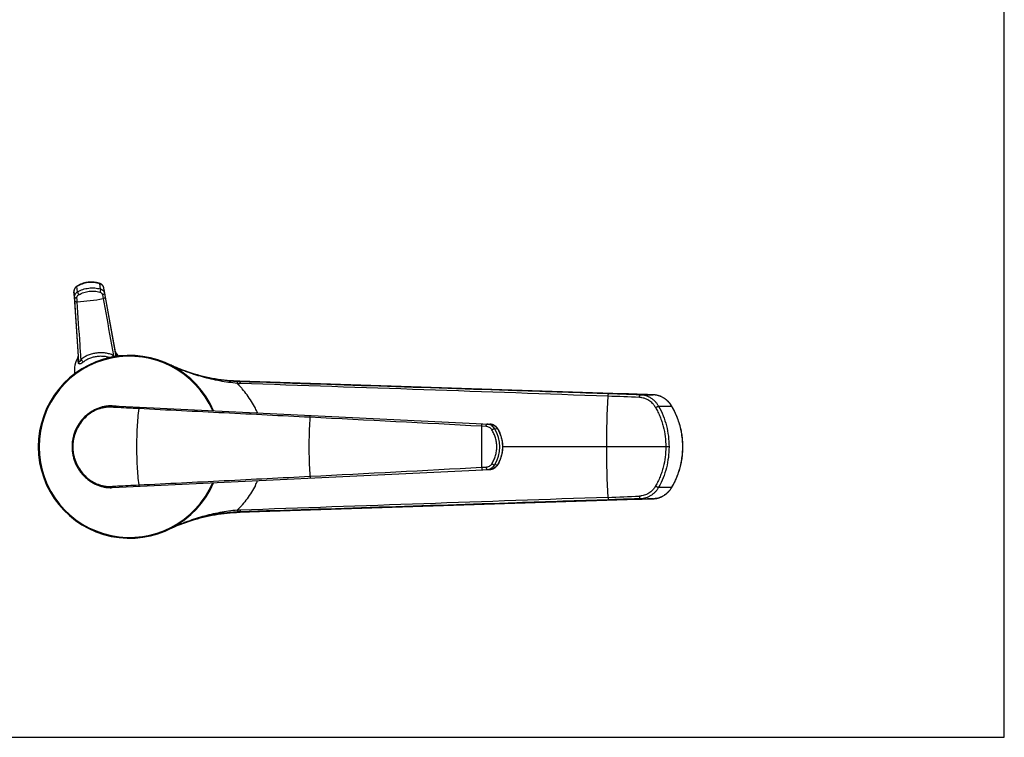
# Model space of a CAD drawing. Header units: millimetres. Extents: x 0 to 559, y 0 to 432.
# Tile 7 of 8: x 262 to 559, y 0 to 216. Entities that reach past the tile are written whole.
import ezdxf

# ---------------------------------------------------------------- set-up
doc = ezdxf.new("R2010")
doc.units = ezdxf.units.MM
doc.header["$LTSCALE"] = 30.734
doc.layers.get('0').update_dxf_attribs({"linetype": 'CONTINUOUS'})

msp = doc.modelspace()

# ---------------------------------------------------------------- linework, layer by layer
at = {"color": 7, "linetype": 'CONTINUOUS'}
for p, q in [((558.8, 0), (558.8, 431.8)), ((278.73, 134.04), (280.04, 114.61)), ((287.96, 134.04), (287.76, 135.15)), ((291.2, 115.98), (287.96, 134.04)), ((280.04, 114.61), (280.04, 114.61)), ((307.27, 112.25), (307.32, 112.23)), ((308.13, 111.85), (307.3, 112.24)), ((307.53, 112.13), (307.32, 112.23)), ((307.36, 112.21), (307.34, 112.22)), ((307.72, 112.04), (307.53, 112.13)), ((328.48, 107.11), (443.96, 103.35)), ((290.2, 99.69), (403.94, 94.21)), ((291.49, 99.63), (290.2, 99.69)), ((313.31, 98.58), (313.29, 98.58)), ((313.29, 98.58), (313.29, 98.58)), ((313.32, 98.58), (313.31, 98.58)), ((313.33, 98.58), (313.32, 98.58)), ((313.33, 98.58), (313.32, 98.58)), ((313.32, 98.58), (313.32, 98.58)), ((313.33, 98.58), (313.33, 98.58)), ((313.33, 98.58), (313.33, 98.58)), ((403.04, 94.26), (403.94, 94.21)), ((290.2, 75.11), (403.94, 80.59)), ((406.23, 81.9), (406.27, 81.97)), ((313.29, 76.23), (313.29, 76.23)), ((313.29, 76.23), (313.31, 76.23)), ((313.31, 76.23), (313.32, 76.23)), ((313.33, 76.23), (313.32, 76.23)), ((313.32, 76.23), (313.32, 76.23)), ((313.32, 76.23), (313.33, 76.23)), ((313.33, 76.23), (313.33, 76.23)), ((313.33, 76.23), (313.33, 76.23)), ((328.48, 67.69), (445.3, 71.5)), ((445.3, 71.5), (448.22, 71.6)), ((307.27, 62.56), (307.3, 62.57)), ((307.34, 62.59), (307.32, 62.58)), ((307.36, 62.6), (307.34, 62.59)), ((0, 0), (558.8, 0))]:
    msp.add_line(p, q, dxfattribs=at)
at = {"color": 9, "linetype": 'CONTINUOUS'}
for p, q in [((286.72, 134.88), (286.53, 136.45)), ((278.73, 134.03), (278.73, 134.04)), ((278.92, 132.49), (278.73, 134.03)), ((279.81, 134.04), (279.62, 135.6)), ((287.76, 135.14), (287.76, 135.15)), ((287.95, 133.59), (287.76, 135.14)), ((287.96, 134.04), (287.96, 134.05)), ((287.96, 134.04), (287.96, 134.05)), ((291.2, 115.99), (287.96, 134.04)), ((278.81, 132.91), (278.81, 132.93)), ((278.81, 132.93), (278.81, 132.91)), ((278.81, 132.91), (280.04, 114.62)), ((280.22, 113.11), (279, 131.35)), ((288.15, 132.47), (291.36, 114.59)), ((291.2, 115.98), (291.2, 115.99)), ((291.2, 115.99), (291.2, 115.98)), ((291.2, 115.99), (291.2, 115.98)), ((280.04, 114.62), (280.04, 114.61)), ((280.04, 114.61), (280.04, 114.62)), ((280.04, 114.62), (280.04, 114.61)), ((307.3, 112.24), (307.33, 112.22)), ((307.33, 112.22), (307.34, 112.22)), ((307.36, 112.21), (307.34, 112.22)), ((307.34, 112.22), (307.36, 112.21)), ((328.48, 107.11), (328.49, 107.11)), ((443.95, 103.35), (328.66, 107.11)), ((443.95, 103.35), (443.96, 103.35)), ((443.96, 103.35), (443.95, 103.35)), ((449.2, 103.05), (453.08, 103.05)), ((453.08, 103.05), (453.09, 103.05)), ((453.09, 103.05), (453.08, 103.05)), ((453.1, 103.05), (453.09, 103.05)), ((454.74, 99.6), (458.66, 99.6)), ((402.81, 93.5), (401.46, 93.58)), ((404.13, 94.2), (404.14, 94.2)), ((405.32, 92.91), (406.22, 92.85)), ((457.87, 87.4), (407.82, 87.4)), ((461.96, 87.4), (462.02, 87.4)), ((401.46, 81.23), (402.81, 81.3)), ((406.22, 81.96), (405.32, 81.9)), ((454.74, 75.21), (458.66, 75.21)), ((443.95, 71.46), (328.66, 67.7)), ((443.95, 71.46), (443.96, 71.46)), ((443.96, 71.46), (443.95, 71.46)), ((449.2, 71.76), (453.08, 71.76)), ((453.08, 71.76), (453.09, 71.76)), ((453.09, 71.76), (453.08, 71.76)), ((453.1, 71.76), (453.09, 71.76)), ((328.48, 67.69), (328.49, 67.69)), ((307.3, 62.57), (307.33, 62.58)), ((307.33, 62.58), (307.34, 62.59)), ((307.34, 62.59), (307.36, 62.6)), ((307.36, 62.6), (307.34, 62.59))]:
    msp.add_line(p, q, dxfattribs=at)
at = {"color": 7, "linetype": 'CONTINUOUS'}
for points in [[(286.49, 136.55), (286.31, 136.61), (286.11, 136.67), (285.91, 136.72), (285.7, 136.77), (285.5, 136.81), (285.29, 136.85), (285.08, 136.88), (284.87, 136.91), (284.66, 136.93), (284.45, 136.95), (284.24, 136.96), (284.02, 136.96), (283.81, 136.96), (283.6, 136.95), (283.39, 136.94), (283.18, 136.92), (282.97, 136.9), (282.76, 136.87), (282.55, 136.84), (282.34, 136.8), (282.13, 136.75), (281.92, 136.7), (281.72, 136.65), (281.52, 136.59), (281.32, 136.52), (281.12, 136.45), (280.92, 136.37), (280.72, 136.29), (280.53, 136.2), (280.34, 136.11), (280.16, 136.01), (279.97, 135.91), (279.79, 135.81), (279.63, 135.71)], [(287.76, 135.15), (287.75, 135.2), (287.74, 135.26), (287.72, 135.33), (287.7, 135.39), (287.68, 135.46), (287.65, 135.52), (287.62, 135.59), (287.59, 135.65), (287.55, 135.71), (287.52, 135.77), (287.48, 135.83), (287.44, 135.88), (287.39, 135.94), (287.34, 135.99), (287.29, 136.05), (287.24, 136.1), (287.19, 136.15), (287.13, 136.2), (287.07, 136.24), (287.01, 136.29), (286.95, 136.33), (286.89, 136.37), (286.82, 136.4), (286.75, 136.44), (286.68, 136.47), (286.61, 136.5), (286.54, 136.53), (286.49, 136.55)], [(279.63, 135.71), (279.59, 135.68), (279.52, 135.63), (279.46, 135.59), (279.4, 135.54), (279.34, 135.49), (279.29, 135.44), (279.24, 135.38), (279.19, 135.33), (279.14, 135.27), (279.09, 135.21), (279.05, 135.15), (279.01, 135.09), (278.97, 135.03), (278.94, 134.96), (278.9, 134.9), (278.87, 134.83), (278.85, 134.77), (278.82, 134.7), (278.8, 134.64), (278.78, 134.57), (278.77, 134.5), (278.75, 134.43), (278.74, 134.36), (278.74, 134.3), (278.73, 134.23), (278.73, 134.16), (278.73, 134.09), (278.73, 134.04)], [(291.3, 115.72), (291.3, 115.72), (291.29, 115.72), (291.29, 115.72), (291.29, 115.73), (291.29, 115.73), (291.28, 115.74), (291.28, 115.75), (291.27, 115.76), (291.27, 115.77), (291.26, 115.78), (291.26, 115.79), (291.25, 115.81), (291.24, 115.82), (291.24, 115.84), (291.23, 115.86), (291.22, 115.88), (291.22, 115.9), (291.21, 115.93), (291.2, 115.95), (291.2, 115.98)], [(291.3, 115.72), (291.3, 115.72), (291.3, 115.72)], [(280.04, 114.61), (280.04, 114.58), (280.04, 114.56), (280.04, 114.54), (280.04, 114.51), (280.04, 114.49), (280.03, 114.47), (280.03, 114.45), (280.03, 114.43), (280.03, 114.42), (280.02, 114.4), (280.02, 114.39), (280.02, 114.38), (280.02, 114.37), (280.01, 114.36), (280.01, 114.35), (280.01, 114.34), (280.01, 114.34), (280.01, 114.33), (280.01, 114.33), (280, 114.33), (280, 114.33)], [(328.48, 107.11), (327.64, 107.15), (326.72, 107.2), (325.81, 107.27), (324.89, 107.35), (323.98, 107.45), (323.07, 107.56), (322.16, 107.69), (321.26, 107.84), (320.35, 108), (319.45, 108.18), (318.56, 108.37), (317.66, 108.58), (316.77, 108.8), (315.88, 109.04), (315, 109.29), (314.12, 109.56), (313.25, 109.85), (312.38, 110.14), (311.52, 110.46), (310.67, 110.78), (309.81, 111.13), (308.97, 111.48), (308.13, 111.85)], [(448.22, 103.21), (446.72, 103.26), (443.96, 103.35)], [(453.09, 103.05), (451.41, 103.1), (448.22, 103.21)], [(458.72, 99.6), (458.63, 99.75), (458.53, 99.92), (458.42, 100.08), (458.31, 100.24), (458.19, 100.39), (458.07, 100.55), (457.94, 100.7), (457.81, 100.85), (457.67, 100.99), (457.54, 101.13), (457.39, 101.26), (457.25, 101.39), (457.1, 101.52), (456.95, 101.64), (456.79, 101.76), (456.64, 101.87), (456.48, 101.98), (456.31, 102.08), (456.15, 102.18), (455.98, 102.27), (455.81, 102.36), (455.64, 102.44), (455.46, 102.52), (455.28, 102.59), (455.1, 102.66), (454.92, 102.72), (454.74, 102.78), (454.56, 102.83), (454.37, 102.88), (454.18, 102.92), (454, 102.95), (453.81, 102.98), (453.62, 103.01), (453.44, 103.03), (453.25, 103.04), (453.09, 103.05)], [(290.2, 99.69), (289.95, 99.7), (289.68, 99.7), (289.41, 99.7), (289.14, 99.69), (288.87, 99.67), (288.6, 99.64), (288.33, 99.61), (288.06, 99.56), (287.79, 99.51), (287.52, 99.46), (287.25, 99.39), (286.99, 99.32), (286.72, 99.25), (286.45, 99.16), (286.19, 99.07), (285.93, 98.97), (285.67, 98.87), (285.41, 98.75), (285.15, 98.63), (284.9, 98.51), (284.64, 98.37), (284.39, 98.23), (284.14, 98.09), (283.9, 97.94), (283.66, 97.78), (283.42, 97.61), (283.18, 97.44), (282.95, 97.26), (282.72, 97.07), (282.49, 96.88), (282.27, 96.69), (282.05, 96.48), (281.83, 96.27), (281.62, 96.06), (281.42, 95.84), (281.22, 95.61), (281.02, 95.38), (280.83, 95.14), (280.65, 94.9), (280.47, 94.66), (280.29, 94.41), (280.13, 94.15), (279.97, 93.89), (279.81, 93.63), (279.66, 93.36), (279.52, 93.09), (279.38, 92.82), (279.25, 92.54), (279.13, 92.26), (279.02, 91.97), (278.91, 91.69), (278.81, 91.4), (278.72, 91.11), (278.63, 90.82), (278.55, 90.52), (278.48, 90.23), (278.41, 89.93), (278.36, 89.63), (278.31, 89.33), (278.27, 89.05)], [(462.02, 87.4), (462.01, 87.87), (462, 88.36), (461.97, 88.85), (461.94, 89.34), (461.89, 89.82), (461.84, 90.31), (461.77, 90.8), (461.7, 91.28), (461.62, 91.77), (461.52, 92.25), (461.42, 92.73), (461.3, 93.21), (461.18, 93.69), (461.05, 94.17), (460.91, 94.64), (460.75, 95.11), (460.59, 95.58), (460.42, 96.04), (460.24, 96.5), (460.05, 96.96), (459.85, 97.41), (459.64, 97.86), (459.42, 98.31), (459.19, 98.75), (458.96, 99.19), (458.72, 99.6)], [(406.27, 92.84), (406.22, 92.9), (406.17, 92.99), (406.1, 93.07), (406.04, 93.15), (405.97, 93.23), (405.9, 93.31), (405.83, 93.38), (405.76, 93.45), (405.68, 93.52), (405.6, 93.58), (405.52, 93.65), (405.44, 93.71), (405.35, 93.76), (405.26, 93.82), (405.17, 93.87), (405.08, 93.91), (404.99, 93.96), (404.9, 94), (404.8, 94.03), (404.71, 94.07), (404.61, 94.1), (404.51, 94.13), (404.42, 94.15), (404.32, 94.17), (404.22, 94.18), (404.12, 94.2), (404.02, 94.21), (403.94, 94.21)], [(406.27, 81.97), (406.39, 82.18), (406.52, 82.4), (406.65, 82.63), (406.77, 82.86), (406.88, 83.1), (406.99, 83.33), (407.09, 83.57), (407.18, 83.82), (407.27, 84.06), (407.35, 84.31), (407.43, 84.56), (407.49, 84.81), (407.56, 85.07), (407.61, 85.32), (407.66, 85.58), (407.71, 85.84), (407.74, 86.1), (407.77, 86.36), (407.79, 86.62), (407.81, 86.88), (407.82, 87.14), (407.82, 87.4), (407.82, 87.67), (407.81, 87.93), (407.79, 88.19), (407.77, 88.45), (407.74, 88.71), (407.7, 88.97), (407.66, 89.23), (407.61, 89.49), (407.56, 89.74), (407.49, 89.99), (407.42, 90.25), (407.35, 90.5), (407.27, 90.75), (407.18, 90.99), (407.09, 91.23), (406.98, 91.47), (406.88, 91.71), (406.77, 91.95), (406.65, 92.18), (406.52, 92.41), (406.39, 92.63), (406.27, 92.84)], [(278.27, 89.05), (278.24, 88.79), (278.21, 88.52), (278.19, 88.24), (278.17, 87.96), (278.17, 87.68), (278.16, 87.4), (278.17, 87.13), (278.17, 86.85), (278.19, 86.57), (278.21, 86.29), (278.24, 86.02), (278.27, 85.76)], [(458.72, 75.2), (458.96, 75.62), (459.19, 76.05), (459.42, 76.5), (459.64, 76.94), (459.85, 77.39), (460.05, 77.85), (460.24, 78.3), (460.42, 78.76), (460.59, 79.23), (460.75, 79.7), (460.91, 80.17), (461.05, 80.64), (461.18, 81.12), (461.3, 81.59), (461.42, 82.07), (461.52, 82.56), (461.62, 83.04), (461.7, 83.52), (461.77, 84.01), (461.84, 84.5), (461.89, 84.98), (461.94, 85.47), (461.97, 85.96), (462, 86.45), (462.01, 86.94), (462.02, 87.4)], [(278.27, 85.76), (278.31, 85.48), (278.36, 85.18), (278.41, 84.88), (278.48, 84.58), (278.55, 84.29), (278.63, 83.99), (278.72, 83.7), (278.81, 83.41), (278.91, 83.12), (279.02, 82.83), (279.13, 82.55), (279.25, 82.27), (279.38, 81.99), (279.52, 81.72), (279.66, 81.45), (279.81, 81.18), (279.96, 80.92), (280.13, 80.66), (280.29, 80.4), (280.47, 80.15), (280.65, 79.91), (280.83, 79.66), (281.02, 79.43), (281.22, 79.2), (281.42, 78.97), (281.62, 78.75), (281.83, 78.54), (282.05, 78.33), (282.26, 78.12), (282.49, 77.93), (282.71, 77.73), (282.94, 77.55), (283.18, 77.37), (283.41, 77.2), (283.65, 77.03), (283.9, 76.87), (284.14, 76.72), (284.39, 76.57), (284.64, 76.43), (284.89, 76.3), (285.15, 76.17), (285.41, 76.05), (285.67, 75.94), (285.93, 75.84), (286.19, 75.74), (286.45, 75.65), (286.72, 75.56), (286.98, 75.48), (287.25, 75.41), (287.52, 75.35), (287.79, 75.29), (288.06, 75.24), (288.33, 75.2), (288.6, 75.17), (288.87, 75.14), (289.14, 75.12), (289.41, 75.11), (289.68, 75.1), (289.95, 75.1), (290.2, 75.11)], [(403.94, 80.59), (404.02, 80.6), (404.12, 80.61), (404.22, 80.62), (404.32, 80.64), (404.42, 80.66), (404.52, 80.68), (404.61, 80.71), (404.71, 80.74), (404.81, 80.77), (404.9, 80.81), (404.99, 80.85), (405.09, 80.89), (405.18, 80.94), (405.26, 80.99), (405.35, 81.05), (405.44, 81.1), (405.52, 81.16), (405.6, 81.22), (405.68, 81.29), (405.76, 81.36), (405.83, 81.43), (405.9, 81.5), (405.97, 81.58), (406.04, 81.66), (406.11, 81.74), (406.17, 81.82), (406.23, 81.9)], [(453.09, 71.76), (453.25, 71.77), (453.44, 71.78), (453.62, 71.8), (453.81, 71.82), (454, 71.85), (454.18, 71.89), (454.37, 71.93), (454.56, 71.98), (454.74, 72.03), (454.92, 72.09), (455.1, 72.15), (455.28, 72.22), (455.46, 72.29), (455.64, 72.37), (455.81, 72.45), (455.98, 72.54), (456.15, 72.63), (456.31, 72.73), (456.48, 72.83), (456.64, 72.94), (456.79, 73.05), (456.95, 73.17), (457.1, 73.29), (457.25, 73.41), (457.39, 73.54), (457.54, 73.68), (457.67, 73.82), (457.81, 73.96), (457.94, 74.11), (458.07, 74.26), (458.19, 74.41), (458.31, 74.57), (458.42, 74.73), (458.53, 74.89), (458.63, 75.06), (458.72, 75.2)], [(448.22, 71.6), (449.78, 71.65), (453.09, 71.76)], [(307.32, 62.58), (308.15, 62.96), (308.98, 63.33), (309.83, 63.69), (310.68, 64.03), (311.54, 64.36), (312.4, 64.67), (313.26, 64.97), (314.14, 65.25), (315.01, 65.52), (315.89, 65.77), (316.78, 66.01), (317.67, 66.23), (318.56, 66.44), (319.46, 66.63), (320.36, 66.81), (321.26, 66.97), (322.17, 67.11), (323.08, 67.24), (323.99, 67.36), (324.9, 67.46), (325.81, 67.54), (326.73, 67.61), (327.64, 67.66), (328.48, 67.69)]]:
    msp.add_lwpolyline(points, dxfattribs=at)
at = {"color": 9, "linetype": 'CONTINUOUS'}
for centre, radius, start, end in [((280.17, 134.13), 1.44, 183.3267, 183.7967), ((286.35, 134.89), 1.44, 10.2034, 10.6737), ((275.38, 198.68), 67.8, 273.6631, 280.3369), ((292.14, 116.15), 0.954, 189.7953, 204.9894), ((292.14, 116.15), 0.96, 204.9831, 207.5268), ((289.49, 114.09), 2.44, 42.2244, 42.9149), ((292.15, 116.15), 0.969, 207.5417, 225.2451), ((295.49, 87.4), 27.37, 23.2918, 336.7085), ((295.49, 87.4), 27.26, 23.4088, 336.5914), ((279.07, 114.55), 0.969, 328.7549, 346.4583), ((282.11, 113.21), 2.4, 151.0779, 151.7828), ((279.09, 114.54), 0.955, 346.8887, 4.2021), ((279.08, 114.55), 0.961, 346.4737, 346.8985), ((330.23, 160.65), 53.57, 244.7264, 268.1329), ((330.7, 161.06), 54.11, 267.2736, 268.1267), ((330.23, 160.65), 53.56, 268.1324, 268.3166), ((327.44, 75.24), 31.88, 87.8182, 88.1101), ((310.39, 68.38), 42.82, 64.3332, 64.7462), ((330.57, 161.15), 54.72, 267.1824, 268.0398), ((677.14, 87.44), 238.14, 176.3457, 180.0088), ((405.76, -860.29), 963.5, 87.43035, 87.99379), ((452.88, 96.87), 6.18, 86.3829, 87.9706), ((452.88, 96.84), 6.21, 86.1746, 86.3835), ((308.85, 86.43), 27.54, 23.8864, 27.2002), ((-783.06, -22070.49), 22195.7, 86.940836, 87.074434), ((4526.34, 87.4), 4124.88, 179.91426, 180.08574), ((403.81, 91.45), 2.77, 85.3962, 87.2404), ((403.81, 91.44), 2.77, 84.6375, 85.3964), ((403.81, 91.44), 2.77, 83.2222, 84.6375), ((396.72, 87.4), 10.21, 327.3741, 32.6259), ((397.75, 87.53), 10, 31.9174, 32.1114), ((291.14, 87.4), 12.72, 172.766, 187.234), ((677.14, 87.37), 238.14, 179.9912, 183.6543), ((-783.05, 22245.08), 22195.47, 272.925566, 273.059164), ((403.81, 83.36), 2.77, 272.7597, 274.6241), ((403.81, 83.36), 2.77, 274.6239, 275.3569), ((403.81, 83.36), 2.77, 275.3569, 276.8184), ((397.75, 87.27), 10, 327.8886, 328.0825), ((308.85, 88.38), 27.54, 332.7999, 336.1137), ((405.76, 1035.1), 963.5, 272.00621, 272.56965), ((452.88, 77.94), 6.18, 272.0294, 273.6171), ((452.88, 77.96), 6.21, 273.6165, 273.8254), ((330.57, 13.66), 54.72, 91.9602, 92.8176), ((330.23, 14.16), 53.57, 91.8671, 115.2736), ((330.7, 13.75), 54.11, 91.8733, 92.7264), ((330.23, 14.16), 53.56, 91.6834, 91.8676), ((327.44, 99.56), 31.88, 271.8899, 272.1818), ((310.39, 106.42), 42.82, 295.2538, 295.6668)]:
    msp.add_arc(centre, radius, start, end, dxfattribs=at)
at = {"color": 7, "linetype": 'CONTINUOUS'}
for centre, radius, start, end in [((286.21, 110.45), 7.35, 46.0495, 46.6662), ((286.21, 110.45), 7.35, 35.4287, 46.0496), ((295.49, 87.4), 27.5, 23.1638, 336.8361), ((295.49, 87.4), 27.5, 23.1668, 336.8334), ((286.21, 110.45), 7.35, 147.3244, 188.4331)]:
    msp.add_arc(centre, radius, start, end, dxfattribs=at)
at = {"color": 9, "linetype": 'CONTINUOUS'}
for points, knots in [([(286.53, 136.45), (286.24, 136.54), (285.67, 136.7), (284.48, 136.88), (282.97, 136.86), (281.5, 136.51), (280.39, 136.05), (279.87, 135.76), (279.62, 135.6)], [0, 0, 0, 0, 0.123991, 0.248914, 0.5, 0.751086, 0.876009, 1, 1, 1, 1]), ([(286.53, 136.45), (286.53, 136.46), (286.52, 136.48), (286.52, 136.51), (286.51, 136.53), (286.5, 136.54), (286.49, 136.55), (286.49, 136.55)], [0, 0, 0, 0, 0.353645, 0.630959, 0.742951, 0.839456, 1, 1, 1, 1]), ([(287.76, 135.15), (287.75, 135.23), (287.71, 135.37), (287.62, 135.57), (287.5, 135.77), (287.3, 136.01), (286.98, 136.26), (286.68, 136.39), (286.53, 136.45)], [0, 0, 0, 0, 0.117352, 0.236193, 0.357111, 0.480525, 0.735056, 1, 1, 1, 1]), ([(279.62, 135.6), (279.48, 135.51), (279.22, 135.31), (278.98, 134.98), (278.84, 134.7), (278.77, 134.49), (278.73, 134.27), (278.73, 134.12), (278.73, 134.04)], [0, 0, 0, 0, 0.264944, 0.519476, 0.642889, 0.763807, 0.882648, 1, 1, 1, 1]), ([(278.73, 134.03), (278.74, 133.94), (278.76, 133.57), (278.79, 133.2), (278.81, 132.93)], [0, 0, 0, 0, 0.247887, 1, 1, 1, 1]), ([(278.92, 132.49), (278.92, 132.56), (278.92, 132.71), (278.96, 132.94), (279.02, 133.16), (279.16, 133.44), (279.41, 133.76), (279.67, 133.95), (279.81, 134.04)], [0, 0, 0, 0, 0.120134, 0.240735, 0.362427, 0.485746, 0.738162, 1, 1, 1, 1]), ([(279.62, 135.6), (279.62, 135.61), (279.61, 135.63), (279.61, 135.66), (279.61, 135.68), (279.62, 135.69), (279.63, 135.7), (279.63, 135.71)], [0, 0, 0, 0, 0.353645, 0.630959, 0.742951, 0.839456, 1, 1, 1, 1]), ([(279.81, 134.04), (280.32, 134.33), (281.42, 134.81), (283.17, 135.2), (284.97, 135.25), (286.15, 135.04), (286.72, 134.88)], [0, 0, 0, 0, 0.247429, 0.5, 0.752571, 1, 1, 1, 1]), ([(279.81, 134.04), (279.81, 134.01), (279.82, 133.95), (279.84, 133.85), (279.88, 133.74), (279.95, 133.59), (280.05, 133.39), (280.15, 133.24), (280.2, 133.17)], [0, 0, 0, 0, 0.086083, 0.189831, 0.308798, 0.439666, 0.721092, 1, 1, 1, 1]), ([(280.2, 133.17), (280.67, 133.43), (281.68, 133.87), (283.29, 134.23), (284.95, 134.28), (286.03, 134.09), (286.55, 133.95)], [0, 0, 0, 0, 0.247352, 0.5, 0.752648, 1, 1, 1, 1]), ([(286.72, 134.88), (286.72, 134.86), (286.73, 134.8), (286.73, 134.7), (286.72, 134.58), (286.7, 134.42), (286.64, 134.2), (286.59, 134.03), (286.55, 133.95)], [0, 0, 0, 0, 0.086083, 0.189831, 0.308798, 0.439666, 0.721092, 1, 1, 1, 1]), ([(286.55, 133.95), (286.65, 133.92), (286.84, 133.84), (287.05, 133.68), (287.17, 133.53), (287.25, 133.4), (287.31, 133.27), (287.33, 133.17), (287.34, 133.13)], [0, 0, 0, 0, 0.260831, 0.512632, 0.635947, 0.757896, 0.879038, 1, 1, 1, 1]), ([(286.72, 134.88), (286.87, 134.84), (287.17, 134.71), (287.49, 134.46), (287.69, 134.22), (287.81, 134.03), (287.9, 133.82), (287.94, 133.67), (287.95, 133.59)], [0, 0, 0, 0, 0.261838, 0.514254, 0.637573, 0.759265, 0.879866, 1, 1, 1, 1]), ([(287.95, 133.59), (287.96, 133.57), (287.95, 133.52), (287.92, 133.45), (287.87, 133.38), (287.79, 133.32), (287.7, 133.26), (287.55, 133.18), (287.43, 133.15), (287.34, 133.13)], [0, 0, 0, 0, 0.082063, 0.173029, 0.277638, 0.397593, 0.532354, 0.679873, 1, 1, 1, 1]), ([(287.96, 134.05), (287.94, 134.14), (287.88, 134.51), (287.81, 134.87), (287.76, 135.14)], [0, 0, 0, 0, 0.252093, 1, 1, 1, 1]), ([(287.95, 133.59), (287.97, 133.5), (288.04, 133.13), (288.1, 132.75), (288.15, 132.47)], [0, 0, 0, 0, 0.251973, 1, 1, 1, 1]), ([(279, 131.35), (278.99, 131.44), (278.97, 131.82), (278.94, 132.2), (278.92, 132.49)], [0, 0, 0, 0, 0.248005, 1, 1, 1, 1]), ([(278.92, 132.49), (278.93, 132.46), (278.94, 132.42), (278.99, 132.36), (279.06, 132.3), (279.15, 132.26), (279.25, 132.22), (279.41, 132.19), (279.54, 132.18), (279.63, 132.18)], [0, 0, 0, 0, 0.082063, 0.173029, 0.277638, 0.397593, 0.532354, 0.679873, 1, 1, 1, 1]), ([(279, 131.35), (279, 131.32), (279.02, 131.27), (279.07, 131.21), (279.14, 131.15), (279.22, 131.1), (279.33, 131.06), (279.49, 131.02), (279.62, 131.02), (279.71, 131.02)], [0, 0, 0, 0, 0.0856, 0.17919, 0.285185, 0.405309, 0.539187, 0.684983, 1, 1, 1, 1]), ([(279.63, 132.18), (279.63, 132.23), (279.63, 132.33), (279.65, 132.47), (279.7, 132.61), (279.78, 132.79), (279.94, 132.99), (280.11, 133.11), (280.2, 133.17)], [0, 0, 0, 0, 0.120962, 0.242104, 0.364053, 0.487368, 0.739169, 1, 1, 1, 1]), ([(279.71, 131.02), (279.7, 131.11), (279.68, 131.5), (279.65, 131.89), (279.63, 132.18)], [0, 0, 0, 0, 0.248006, 1, 1, 1, 1]), ([(280.87, 113.68), (280.77, 115.13), (280.39, 120.91), (280, 126.69), (279.71, 131.02)], [0, 0, 0, 0, 0.250063, 1, 1, 1, 1]), ([(287.34, 133.13), (287.36, 133.03), (287.43, 132.65), (287.49, 132.27), (287.54, 131.98)], [0, 0, 0, 0, 0.251973, 1, 1, 1, 1]), ([(288.15, 132.47), (288.16, 132.45), (288.15, 132.4), (288.12, 132.32), (288.07, 132.25), (288, 132.18), (287.9, 132.12), (287.76, 132.04), (287.63, 132), (287.54, 131.98)], [0, 0, 0, 0, 0.0856, 0.17919, 0.285185, 0.405309, 0.539187, 0.684983, 1, 1, 1, 1]), ([(287.54, 131.98), (287.8, 130.56), (288.82, 124.86), (289.85, 119.16), (290.61, 114.88)], [0, 0, 0, 0, 0.249943, 1, 1, 1, 1]), ([(285.58, 115.62), (285.14, 115.56), (284.27, 115.4), (283.03, 114.99), (281.88, 114.43), (281.19, 113.95), (280.87, 113.68)], [0, 0, 0, 0, 0.257322, 0.511404, 0.759535, 1, 1, 1, 1]), ([(290.61, 114.88), (290.24, 115.06), (289.45, 115.36), (288.2, 115.63), (286.9, 115.72), (286.02, 115.67), (285.58, 115.62)], [0, 0, 0, 0, 0.240465, 0.488596, 0.742678, 1, 1, 1, 1]), ([(291.2, 115.98), (291.2, 115.95), (291.2, 115.88), (291.22, 115.71), (291.25, 115.44), (291.3, 115.04), (291.34, 114.75), (291.37, 114.59)], [0, 0, 0, 0, 0.066787, 0.151333, 0.371842, 0.656797, 1, 1, 1, 1]), ([(291.3, 115.73), (291.32, 115.7), (291.37, 115.65), (291.42, 115.58), (291.45, 115.52), (291.46, 115.49), (291.47, 115.47), (291.47, 115.47)], [0, 0, 0, 0, 0.353054, 0.638526, 0.852217, 0.93344, 1, 1, 1, 1]), ([(279.9, 114.05), (279.9, 114.05), (279.9, 114.07), (279.9, 114.11), (279.92, 114.16), (279.95, 114.25), (279.98, 114.31), (280, 114.34)], [0, 0, 0, 0, 0.066561, 0.147786, 0.361476, 0.646947, 1, 1, 1, 1]), ([(280.06, 112.72), (280.05, 112.87), (280.02, 113.15), (279.97, 113.53), (279.94, 113.79), (279.92, 113.95), (279.91, 114.02), (279.9, 114.05)], [0, 0, 0, 0, 0.344963, 0.630964, 0.851067, 0.934688, 1, 1, 1, 1]), ([(280.22, 113.11), (280.2, 113.28), (280.17, 113.6), (280.12, 114.03), (280.08, 114.32), (280.06, 114.51), (280.04, 114.58), (280.04, 114.61)], [0, 0, 0, 0, 0.34451, 0.630336, 0.850581, 0.934401, 1, 1, 1, 1]), ([(280.22, 113.11), (280.22, 113.08), (280.22, 113.01), (280.19, 112.91), (280.14, 112.81), (280.09, 112.75), (280.06, 112.72)], [0, 0, 0, 0, 0.232961, 0.474055, 0.728601, 1, 1, 1, 1]), ([(281.47, 112.84), (281.39, 112.78), (281.24, 112.67), (281.02, 112.52), (280.83, 112.42), (280.69, 112.36), (280.59, 112.33), (280.49, 112.31), (280.39, 112.31), (280.31, 112.33), (280.23, 112.37), (280.16, 112.43), (280.11, 112.51), (280.08, 112.61), (280.07, 112.68), (280.06, 112.72)], [0, 0, 0, 0, 0.159626, 0.309806, 0.44818, 0.512151, 0.572204, 0.628146, 0.680125, 0.728915, 0.776296, 0.824941, 0.877559, 0.935784, 1, 1, 1, 1]), ([(280.87, 113.68), (280.84, 113.63), (280.79, 113.52), (280.72, 113.39), (280.66, 113.29), (280.62, 113.22), (280.57, 113.15), (280.53, 113.09), (280.49, 113.03), (280.44, 112.98), (280.4, 112.94), (280.37, 112.92), (280.35, 112.91), (280.33, 112.91), (280.3, 112.91), (280.28, 112.92), (280.26, 112.95), (280.25, 112.98), (280.24, 113.02), (280.23, 113.06), (280.22, 113.1), (280.22, 113.11)], [0, 0, 0, 0, 0.150985, 0.296506, 0.366856, 0.435316, 0.50158, 0.565213, 0.625609, 0.681847, 0.732598, 0.75543, 0.776364, 0.795599, 0.814203, 0.834357, 0.858615, 0.888089, 0.922239, 0.959949, 1, 1, 1, 1]), ([(280.87, 113.68), (280.94, 113.62), (281.06, 113.49), (281.23, 113.28), (281.37, 113.07), (281.44, 112.91), (281.47, 112.84)], [0, 0, 0, 0, 0.256801, 0.519974, 0.772863, 1, 1, 1, 1]), ([(285.71, 114.55), (285.32, 114.5), (284.73, 114.39), (283.97, 114.17), (283.24, 113.91), (282.38, 113.5), (281.75, 113.07), (281.47, 112.84)], [0, 0, 0, 0, 0.257071, 0.38469, 0.511171, 0.759363, 1, 1, 1, 1]), ([(289.44, 114.23), (289.15, 114.32), (288.39, 114.52), (287.14, 114.65), (286.19, 114.61), (285.71, 114.55)], [0, 0, 0, 0, 0.243672, 0.618503, 1, 1, 1, 1]), ([(290.61, 114.88), (290.57, 114.81), (290.48, 114.66), (290.41, 114.5), (290.37, 114.42)], [0, 0, 0, 0, 0.493455, 1, 1, 1, 1]), ([(290.94, 114.52), (290.88, 114.58), (290.77, 114.7), (290.67, 114.82), (290.61, 114.88)], [0, 0, 0, 0, 0.486259, 1, 1, 1, 1]), ([(291.47, 115.47), (291.47, 115.42), (291.48, 115.31), (291.5, 115.12), (291.53, 114.89), (291.55, 114.72), (291.56, 114.62)], [0, 0, 0, 0, 0.160885, 0.383218, 0.664147, 1, 1, 1, 1]), ([(327.88, 106.49), (327.01, 106.57), (325.27, 106.77), (321.77, 107.33), (318.28, 108.14), (314.85, 109.18), (312.73, 109.93), (311.05, 110.58), (309.81, 111.1), (308.58, 111.64), (307.76, 112.02), (307.36, 112.21)], [0, 0, 0, 0, 0.121841, 0.245858, 0.496752, 0.622692, 0.748598, 0.811503, 0.874361, 0.937179, 1, 1, 1, 1]), ([(327.88, 106.49), (327.89, 106.53), (327.9, 106.6), (327.93, 106.7), (327.95, 106.79), (327.99, 106.86), (328.02, 106.92), (328.05, 106.97), (328.09, 107), (328.12, 107.01), (328.13, 107.01)], [0, 0, 0, 0, 0.188604, 0.362525, 0.518889, 0.655399, 0.770592, 0.864295, 0.938632, 1, 1, 1, 1]), ([(328.7, 106.46), (328.7, 106.49), (328.72, 106.56), (328.74, 106.66), (328.77, 106.75), (328.8, 106.83), (328.83, 106.89), (328.86, 106.94), (328.9, 106.97), (328.92, 106.97), (328.93, 106.97)], [0, 0, 0, 0, 0.18933, 0.363819, 0.520577, 0.657287, 0.772453, 0.865857, 0.939569, 1, 1, 1, 1]), ([(439.75, 103.36), (430.51, 103.66), (393.57, 104.86), (356.64, 106.07), (328.93, 106.97)], [0, 0, 0, 0, 0.250051, 1, 1, 1, 1]), ([(333.34, 99.02), (332.62, 100.42), (331.37, 102.41), (329.68, 104.53), (328.66, 105.67), (328.14, 106.22), (327.88, 106.49)], [0, 0, 0, 0, 0.507636, 0.755441, 0.878089, 1, 1, 1, 1]), ([(439.49, 102.62), (421.02, 103.27), (384.09, 104.56), (347.16, 105.83), (328.7, 106.46)], [0, 0, 0, 0, 0.50007, 1, 1, 1, 1]), ([(439.49, 102.62), (439.49, 102.67), (439.5, 102.77), (439.52, 102.91), (439.55, 103.03), (439.58, 103.14), (439.62, 103.23), (439.65, 103.29), (439.68, 103.32), (439.7, 103.34), (439.73, 103.35), (439.74, 103.36), (439.75, 103.36)], [0, 0, 0, 0, 0.185094, 0.359856, 0.519597, 0.66025, 0.778673, 0.873146, 0.911605, 0.944775, 0.97368, 1, 1, 1, 1]), ([(449.2, 103.05), (448.42, 103.07), (445.26, 103.18), (442.11, 103.28), (439.75, 103.36)], [0, 0, 0, 0, 0.250488, 1, 1, 1, 1]), ([(453.08, 103.05), (452.33, 103.07), (449.28, 103.17), (446.24, 103.27), (443.96, 103.35)], [0, 0, 0, 0, 0.248973, 1, 1, 1, 1]), ([(448.95, 102.24), (448.96, 102.29), (448.97, 102.4), (448.99, 102.55), (449.01, 102.69), (449.04, 102.79), (449.06, 102.87), (449.08, 102.91), (449.1, 102.95), (449.13, 103.01), (449.17, 103.05), (449.2, 103.05)], [0, 0, 0, 0, 0.185142, 0.361499, 0.523657, 0.666823, 0.730051, 0.787188, 0.837981, 0.882331, 1, 1, 1, 1]), ([(453.83, 99.2), (453.77, 99.31), (453.67, 99.48), (453.53, 99.69), (453.38, 99.89), (453.19, 100.14), (452.85, 100.51), (452.39, 100.94), (451.78, 101.37), (451.12, 101.73), (450.42, 102), (449.82, 102.14), (449.33, 102.22), (449.08, 102.23), (448.95, 102.24)], [0, 0, 0, 0, 0.063394, 0.095048, 0.126672, 0.189813, 0.252823, 0.378372, 0.503381, 0.627895, 0.752026, 0.875958, 0.937956, 1, 1, 1, 1]), ([(454.74, 99.6), (454.61, 99.85), (454.3, 100.34), (453.74, 101), (453.12, 101.59), (452.42, 102.09), (451.67, 102.49), (450.87, 102.79), (450.05, 102.98), (449.49, 103.04), (449.2, 103.05)], [0, 0, 0, 0, 0.126794, 0.253028, 0.378667, 0.503707, 0.628202, 0.752276, 0.876126, 1, 1, 1, 1]), ([(458.66, 99.6), (458.52, 99.85), (458.21, 100.32), (457.67, 100.96), (457.05, 101.54), (456.38, 102.03), (455.66, 102.43), (454.89, 102.74), (454.1, 102.95), (453.56, 103.02), (453.29, 103.04)], [0, 0, 0, 0, 0.1274, 0.254189, 0.380287, 0.505684, 0.630419, 0.754435, 0.877661, 1, 1, 1, 1]), ([(289.86, 99.31), (289.54, 99.32), (288.9, 99.32), (287.93, 99.22), (286.96, 99.01), (285.67, 98.6), (284.11, 97.84), (282.41, 96.57), (280.94, 95), (279.96, 93.48), (279.34, 92.17), (278.97, 91.14), (278.68, 90.09), (278.56, 89.37), (278.51, 89.01)], [0, 0, 0, 0, 0.057233, 0.115288, 0.174283, 0.23427, 0.356955, 0.48278, 0.61072, 0.739882, 0.804789, 0.8698, 0.93488, 1, 1, 1, 1]), ([(289.86, 99.31), (289.88, 99.36), (289.92, 99.46), (289.99, 99.57), (290.05, 99.64), (290.1, 99.67), (290.15, 99.69), (290.19, 99.69), (290.2, 99.69)], [0, 0, 0, 0, 0.319411, 0.591253, 0.708157, 0.813308, 0.909233, 1, 1, 1, 1]), ([(298.23, 98.88), (297.51, 98.91), (294.72, 99.06), (291.93, 99.2), (289.86, 99.31)], [0, 0, 0, 0, 0.258498, 1, 1, 1, 1]), ([(298.23, 98.88), (298.12, 97.97), (297.93, 96.11), (297.73, 93.27), (297.61, 90.36), (297.57, 87.4), (297.61, 84.45), (297.73, 81.54), (297.93, 78.7), (298.12, 76.84), (298.23, 75.93)], [0, 0, 0, 0, 0.119549, 0.243746, 0.371082, 0.5, 0.628918, 0.756254, 0.880451, 1, 1, 1, 1]), ([(298.23, 98.88), (298.24, 98.91), (298.25, 98.97), (298.27, 99.05), (298.29, 99.12), (298.32, 99.18), (298.35, 99.23), (298.38, 99.27), (298.41, 99.29), (298.43, 99.3), (298.44, 99.3)], [0, 0, 0, 0, 0.189844, 0.364477, 0.521068, 0.65738, 0.772037, 0.865013, 0.938703, 1, 1, 1, 1]), ([(349.78, 96.28), (341.18, 96.71), (324, 97.58), (306.82, 98.44), (298.23, 98.88)], [0, 0, 0, 0, 0.500403, 1, 1, 1, 1]), ([(453.83, 99.2), (453.92, 99.26), (454.06, 99.33), (454.24, 99.42), (454.37, 99.48), (454.49, 99.53), (454.59, 99.57), (454.67, 99.59), (454.72, 99.6), (454.74, 99.6)], [0, 0, 0, 0, 0.316372, 0.468602, 0.61062, 0.738149, 0.847426, 0.935392, 1, 1, 1, 1]), ([(453.83, 99.2), (453.96, 98.98), (454.2, 98.53), (454.54, 97.85), (454.86, 97.15), (455.16, 96.44), (455.43, 95.72), (455.77, 94.75), (456.28, 93.03), (456.77, 90.49), (456.9, 88.43), (456.9, 87.4)], [0, 0, 0, 0, 0.062089, 0.124262, 0.186515, 0.248839, 0.31123, 0.373682, 0.49873, 0.749187, 1, 1, 1, 1]), ([(454.74, 99.6), (455.25, 98.68), (456.16, 96.76), (457.14, 93.73), (457.74, 90.59), (457.87, 88.47), (457.87, 87.4)], [0, 0, 0, 0, 0.248762, 0.498584, 0.749113, 1, 1, 1, 1]), ([(458.66, 99.6), (458.66, 99.6), (458.68, 99.61), (458.7, 99.61), (458.72, 99.61), (458.72, 99.6)], [0, 0, 0, 0, 0.387765, 0.676627, 1, 1, 1, 1]), ([(458.66, 99.6), (458.92, 99.14), (459.43, 98.2), (460.09, 96.75), (460.66, 95.26), (461.13, 93.73), (461.5, 92.17), (461.72, 90.86), (461.84, 89.8), (461.91, 89), (461.95, 88.2), (461.96, 87.67), (461.96, 87.4)], [0, 0, 0, 0, 0.12476, 0.249621, 0.374566, 0.499578, 0.624641, 0.749735, 0.812299, 0.874864, 0.937433, 1, 1, 1, 1]), ([(349.78, 96.28), (349.67, 94.82), (349.52, 91.86), (349.44, 87.4), (349.52, 82.95), (349.67, 79.99), (349.78, 78.53)], [0, 0, 0, 0, 0.247503, 0.5, 0.752497, 1, 1, 1, 1]), ([(349.78, 96.28), (349.78, 96.32), (349.79, 96.39), (349.81, 96.49), (349.84, 96.58), (349.87, 96.66), (349.89, 96.73), (349.92, 96.77), (349.94, 96.79), (349.96, 96.8), (349.98, 96.81), (349.99, 96.81), (349.99, 96.81)], [0, 0, 0, 0, 0.189017, 0.365294, 0.524786, 0.664078, 0.780664, 0.873452, 0.911334, 0.944217, 0.973204, 1, 1, 1, 1]), ([(401.46, 93.58), (401.46, 93.62), (401.47, 93.72), (401.49, 93.86), (401.51, 93.99), (401.54, 94.1), (401.57, 94.19), (401.61, 94.25), (401.63, 94.29), (401.65, 94.31), (401.67, 94.32), (401.69, 94.32), (401.69, 94.32)], [0, 0, 0, 0, 0.181017, 0.355723, 0.517896, 0.66194, 0.783265, 0.87886, 0.91688, 0.948851, 0.97588, 1, 1, 1, 1]), ([(402.81, 93.5), (402.81, 93.55), (402.82, 93.65), (402.84, 93.79), (402.86, 93.92), (402.89, 94.03), (402.92, 94.13), (402.95, 94.19), (402.98, 94.22), (403, 94.24), (403.02, 94.25), (403.03, 94.26), (403.04, 94.26)], [0, 0, 0, 0, 0.18075, 0.355412, 0.517691, 0.661912, 0.783412, 0.879107, 0.917127, 0.949057, 0.975998, 1, 1, 1, 1]), ([(404.53, 92.49), (404.44, 92.63), (404.22, 92.91), (403.8, 93.22), (403.32, 93.43), (402.98, 93.5), (402.81, 93.5)], [0, 0, 0, 0, 0.252864, 0.503635, 0.752465, 1, 1, 1, 1]), ([(405.32, 92.91), (405.2, 93.1), (404.9, 93.47), (404.35, 93.89), (403.72, 94.17), (403.27, 94.24), (403.04, 94.26)], [0, 0, 0, 0, 0.253058, 0.503835, 0.752566, 1, 1, 1, 1]), ([(404.14, 94.2), (404.35, 94.17), (404.76, 94.07), (405.34, 93.78), (405.84, 93.37), (406.11, 93.03), (406.22, 92.85)], [0, 0, 0, 0, 0.247341, 0.496147, 0.746971, 1, 1, 1, 1]), ([(404.53, 92.49), (404.61, 92.54), (404.73, 92.62), (404.89, 92.71), (405, 92.78), (405.11, 92.83), (405.19, 92.87), (405.26, 92.89), (405.3, 92.9), (405.32, 92.91), (405.32, 92.91)], [0, 0, 0, 0, 0.319826, 0.47524, 0.620042, 0.748999, 0.857527, 0.941953, 0.974342, 1, 1, 1, 1]), ([(404.53, 82.32), (404.77, 82.69), (405.21, 83.48), (405.68, 84.74), (405.97, 86.06), (406.07, 87.4), (405.97, 88.75), (405.68, 90.07), (405.21, 91.33), (404.77, 92.11), (404.53, 92.49)], [0, 0, 0, 0, 0.124524, 0.249468, 0.374672, 0.5, 0.625328, 0.750532, 0.875476, 1, 1, 1, 1]), ([(406.27, 92.84), (406.27, 92.84), (406.26, 92.84), (406.25, 92.85), (406.24, 92.85), (406.23, 92.85), (406.22, 92.85)], [0, 0, 0, 0, 0.183603, 0.399488, 0.668224, 1, 1, 1, 1]), ([(406.24, 92.82), (406.49, 92.42), (406.94, 91.58), (407.42, 90.23), (407.71, 88.83), (407.81, 87.4), (407.71, 85.97), (407.42, 84.57), (406.94, 83.23), (406.49, 82.39), (406.24, 81.99)], [0, 0, 0, 0, 0.124455, 0.249355, 0.374588, 0.5, 0.625412, 0.750645, 0.875545, 1, 1, 1, 1]), ([(278.51, 89.01), (278.49, 89.01), (278.46, 89.01), (278.41, 89.02), (278.37, 89.03), (278.33, 89.03), (278.31, 89.04), (278.29, 89.04), (278.28, 89.04), (278.28, 89.04), (278.27, 89.05), (278.27, 89.05), (278.27, 89.05), (278.27, 89.05)], [0, 0, 0, 0, 0.223221, 0.421898, 0.593867, 0.737249, 0.850492, 0.895419, 0.932386, 0.961307, 0.982128, 0.994877, 1, 1, 1, 1]), ([(456.9, 87.4), (456.9, 86.37), (456.77, 84.31), (456.28, 81.78), (455.77, 80.05), (455.43, 79.08), (455.16, 78.37), (454.86, 77.66), (454.54, 76.96), (454.2, 76.28), (453.96, 75.83), (453.83, 75.61)], [0, 0, 0, 0, 0.250813, 0.50127, 0.626318, 0.68877, 0.751161, 0.813485, 0.875738, 0.937911, 1, 1, 1, 1]), ([(457.87, 87.4), (457.87, 86.34), (457.74, 84.21), (457.14, 81.08), (456.16, 78.05), (455.25, 76.13), (454.74, 75.21)], [0, 0, 0, 0, 0.250887, 0.501416, 0.751238, 1, 1, 1, 1]), ([(461.96, 87.4), (461.96, 87.14), (461.95, 86.6), (461.91, 85.8), (461.84, 85.01), (461.72, 83.95), (461.5, 82.63), (461.13, 81.08), (460.66, 79.55), (460.09, 78.06), (459.43, 76.6), (458.92, 75.67), (458.66, 75.21)], [0, 0, 0, 0, 0.062567, 0.125136, 0.187701, 0.250265, 0.375359, 0.500422, 0.625434, 0.750379, 0.87524, 1, 1, 1, 1]), ([(278.51, 85.8), (278.49, 85.8), (278.46, 85.79), (278.41, 85.79), (278.37, 85.78), (278.33, 85.77), (278.31, 85.77), (278.29, 85.77), (278.28, 85.76), (278.28, 85.76), (278.27, 85.76), (278.27, 85.76), (278.27, 85.76), (278.27, 85.76)], [0, 0, 0, 0, 0.223223, 0.4219, 0.59387, 0.737252, 0.850494, 0.895421, 0.932388, 0.961309, 0.98213, 0.994878, 1, 1, 1, 1]), ([(278.51, 85.8), (278.56, 85.44), (278.68, 84.72), (278.97, 83.67), (279.34, 82.64), (279.96, 81.33), (280.94, 79.81), (282.41, 78.24), (284.11, 76.97), (285.67, 76.21), (286.96, 75.79), (287.93, 75.59), (288.9, 75.49), (289.54, 75.48), (289.86, 75.5)], [0, 0, 0, 0, 0.06512, 0.1302, 0.195211, 0.260118, 0.38928, 0.51722, 0.643045, 0.76573, 0.825717, 0.884712, 0.942767, 1, 1, 1, 1]), ([(401.46, 81.23), (401.46, 81.18), (401.47, 81.09), (401.49, 80.95), (401.51, 80.82), (401.54, 80.71), (401.57, 80.61), (401.61, 80.55), (401.63, 80.52), (401.65, 80.5), (401.67, 80.49), (401.69, 80.49), (401.69, 80.49)], [0, 0, 0, 0, 0.181017, 0.355724, 0.517897, 0.661941, 0.783266, 0.878861, 0.91688, 0.948852, 0.97588, 1, 1, 1, 1]), ([(402.81, 81.3), (402.98, 81.31), (403.32, 81.37), (403.8, 81.58), (404.22, 81.9), (404.44, 82.17), (404.53, 82.32)], [0, 0, 0, 0, 0.247535, 0.496365, 0.747136, 1, 1, 1, 1]), ([(402.81, 81.3), (402.81, 81.25), (402.82, 81.16), (402.84, 81.02), (402.86, 80.89), (402.89, 80.77), (402.92, 80.68), (402.95, 80.62), (402.98, 80.58), (403, 80.56), (403.02, 80.55), (403.03, 80.55), (403.04, 80.55)], [0, 0, 0, 0, 0.180753, 0.355417, 0.517695, 0.661915, 0.783413, 0.879107, 0.917126, 0.949056, 0.975998, 1, 1, 1, 1]), ([(403.04, 80.55), (403.27, 80.56), (403.72, 80.64), (404.35, 80.92), (404.9, 81.34), (405.2, 81.7), (405.32, 81.9)], [0, 0, 0, 0, 0.247434, 0.496165, 0.746942, 1, 1, 1, 1]), ([(406.22, 81.96), (406.11, 81.78), (405.84, 81.43), (405.34, 81.02), (404.76, 80.74), (404.34, 80.64), (404.13, 80.61)], [0, 0, 0, 0, 0.253031, 0.503855, 0.75266, 1, 1, 1, 1]), ([(404.53, 82.32), (404.61, 82.26), (404.73, 82.19), (404.89, 82.09), (405, 82.03), (405.11, 81.98), (405.19, 81.94), (405.26, 81.91), (405.3, 81.9), (405.32, 81.9), (405.32, 81.9)], [0, 0, 0, 0, 0.319823, 0.475237, 0.620039, 0.748996, 0.857526, 0.941952, 0.974342, 1, 1, 1, 1]), ([(406.27, 81.97), (406.27, 81.97), (406.26, 81.96), (406.25, 81.96), (406.24, 81.96), (406.23, 81.96), (406.22, 81.96)], [0, 0, 0, 0, 0.183603, 0.399488, 0.668224, 1, 1, 1, 1]), ([(298.23, 75.93), (306.82, 76.37), (324, 77.23), (341.18, 78.09), (349.78, 78.53)], [0, 0, 0, 0, 0.499597, 1, 1, 1, 1]), ([(349.78, 78.53), (349.78, 78.49), (349.79, 78.42), (349.81, 78.32), (349.84, 78.22), (349.87, 78.14), (349.89, 78.08), (349.92, 78.04), (349.94, 78.01), (349.96, 78), (349.98, 78), (349.99, 77.99), (349.99, 77.99)], [0, 0, 0, 0, 0.189017, 0.365294, 0.524786, 0.664078, 0.780664, 0.873452, 0.911334, 0.944217, 0.973204, 1, 1, 1, 1]), ([(289.86, 75.5), (290.53, 75.54), (293.32, 75.68), (296.11, 75.82), (298.23, 75.93)], [0, 0, 0, 0, 0.240664, 1, 1, 1, 1]), ([(289.86, 75.5), (289.88, 75.45), (289.92, 75.34), (289.99, 75.23), (290.05, 75.17), (290.1, 75.13), (290.15, 75.12), (290.19, 75.11), (290.2, 75.11)], [0, 0, 0, 0, 0.319411, 0.591253, 0.708157, 0.813308, 0.909233, 1, 1, 1, 1]), ([(298.23, 75.93), (298.24, 75.9), (298.25, 75.84), (298.27, 75.76), (298.29, 75.68), (298.32, 75.62), (298.35, 75.57), (298.38, 75.54), (298.41, 75.51), (298.43, 75.51), (298.44, 75.51)], [0, 0, 0, 0, 0.189844, 0.364477, 0.521068, 0.657381, 0.772037, 0.865013, 0.938703, 1, 1, 1, 1]), ([(333.34, 75.79), (332.62, 74.39), (331.37, 72.4), (329.68, 70.27), (328.66, 69.13), (328.14, 68.59), (327.88, 68.32)], [0, 0, 0, 0, 0.507636, 0.755441, 0.878089, 1, 1, 1, 1]), ([(453.83, 75.61), (453.77, 75.49), (453.67, 75.33), (453.53, 75.12), (453.38, 74.92), (453.19, 74.67), (452.85, 74.29), (452.39, 73.87), (451.78, 73.43), (451.12, 73.08), (450.42, 72.81), (449.82, 72.66), (449.33, 72.59), (449.08, 72.57), (448.95, 72.57)], [0, 0, 0, 0, 0.063394, 0.095048, 0.126672, 0.189813, 0.252823, 0.378372, 0.503381, 0.627895, 0.752026, 0.875958, 0.937956, 1, 1, 1, 1]), ([(454.74, 75.21), (454.61, 74.95), (454.3, 74.47), (453.74, 73.8), (453.12, 73.22), (452.42, 72.72), (451.67, 72.32), (450.87, 72.02), (450.05, 71.82), (449.49, 71.77), (449.2, 71.76)], [0, 0, 0, 0, 0.126794, 0.253028, 0.378667, 0.503707, 0.628202, 0.752276, 0.876126, 1, 1, 1, 1]), ([(458.66, 75.21), (458.52, 74.96), (458.21, 74.49), (457.67, 73.84), (457.05, 73.27), (456.38, 72.78), (455.66, 72.38), (454.89, 72.07), (454.1, 71.86), (453.56, 71.79), (453.29, 71.77)], [0, 0, 0, 0, 0.1274, 0.254189, 0.380287, 0.505684, 0.630419, 0.754435, 0.877661, 1, 1, 1, 1]), ([(453.83, 75.6), (453.92, 75.55), (454.06, 75.48), (454.24, 75.39), (454.37, 75.33), (454.49, 75.28), (454.59, 75.24), (454.67, 75.22), (454.72, 75.21), (454.74, 75.21)], [0, 0, 0, 0, 0.316372, 0.468602, 0.61062, 0.738149, 0.847426, 0.935392, 1, 1, 1, 1]), ([(458.66, 75.21), (458.66, 75.2), (458.68, 75.2), (458.7, 75.2), (458.72, 75.2), (458.72, 75.2)], [0, 0, 0, 0, 0.387765, 0.676627, 1, 1, 1, 1]), ([(439.49, 72.19), (421.02, 71.54), (384.09, 70.25), (347.16, 68.98), (328.7, 68.35)], [0, 0, 0, 0, 0.50007, 1, 1, 1, 1]), ([(439.75, 71.45), (430.51, 71.15), (393.57, 69.94), (356.64, 68.74), (328.93, 67.83)], [0, 0, 0, 0, 0.250051, 1, 1, 1, 1]), ([(439.49, 72.19), (439.49, 72.14), (439.5, 72.04), (439.52, 71.9), (439.55, 71.77), (439.58, 71.67), (439.62, 71.58), (439.65, 71.52), (439.68, 71.48), (439.7, 71.46), (439.73, 71.45), (439.74, 71.45), (439.75, 71.45)], [0, 0, 0, 0, 0.185094, 0.359856, 0.519597, 0.66025, 0.778673, 0.873146, 0.911605, 0.944775, 0.97368, 1, 1, 1, 1]), ([(449.2, 71.76), (448.42, 71.73), (445.26, 71.63), (442.11, 71.53), (439.75, 71.45)], [0, 0, 0, 0, 0.250488, 1, 1, 1, 1]), ([(453.08, 71.76), (452.33, 71.73), (449.28, 71.63), (446.24, 71.53), (443.96, 71.46)], [0, 0, 0, 0, 0.248973, 1, 1, 1, 1]), ([(448.95, 72.57), (448.96, 72.51), (448.97, 72.41), (448.99, 72.26), (449.01, 72.12), (449.04, 72.01), (449.06, 71.94), (449.08, 71.89), (449.1, 71.85), (449.13, 71.8), (449.17, 71.76), (449.2, 71.76)], [0, 0, 0, 0, 0.185142, 0.361499, 0.523657, 0.666823, 0.730051, 0.787188, 0.837981, 0.882331, 1, 1, 1, 1]), ([(327.88, 68.32), (327.01, 68.24), (325.27, 68.04), (321.77, 67.47), (318.28, 66.67), (314.85, 65.62), (312.73, 64.88), (311.05, 64.23), (309.81, 63.71), (308.58, 63.17), (307.76, 62.79), (307.36, 62.6)], [0, 0, 0, 0, 0.121841, 0.245858, 0.496752, 0.622692, 0.748598, 0.811503, 0.874361, 0.937179, 1, 1, 1, 1]), ([(327.88, 68.32), (327.89, 68.28), (327.9, 68.21), (327.93, 68.11), (327.95, 68.02), (327.99, 67.94), (328.02, 67.88), (328.05, 67.84), (328.09, 67.81), (328.12, 67.8), (328.13, 67.8)], [0, 0, 0, 0, 0.188604, 0.362525, 0.518889, 0.655399, 0.770592, 0.864295, 0.938632, 1, 1, 1, 1]), ([(328.7, 68.35), (328.7, 68.31), (328.72, 68.24), (328.74, 68.14), (328.77, 68.05), (328.8, 67.98), (328.83, 67.92), (328.86, 67.87), (328.9, 67.84), (328.92, 67.83), (328.93, 67.83)], [0, 0, 0, 0, 0.18933, 0.363819, 0.520577, 0.657287, 0.772453, 0.865857, 0.939569, 1, 1, 1, 1])]:
    msp.add_open_spline(points, degree=3, knots=knots, dxfattribs=at)
at = {"color": 7, "linetype": 'CONTINUOUS'}
for points in [[(328.13, 107.01), (327.25, 107.05), (325.48, 107.17), (321.93, 107.6), (317.5, 108.47), (312.31, 110.04), (308.98, 111.43), (307.36, 112.21)], [(328.13, 67.8), (327.25, 67.76), (325.48, 67.63), (321.93, 67.21), (317.5, 66.34), (312.31, 64.76), (308.98, 63.37), (307.36, 62.6)]]:
    msp.add_open_spline(points, degree=3, knots=[0, 0, 0, 0, 0.122375, 0.24688, 0.498296, 0.749761, 1, 1, 1, 1], dxfattribs=at)

doc.saveas('drawing.dxf')
